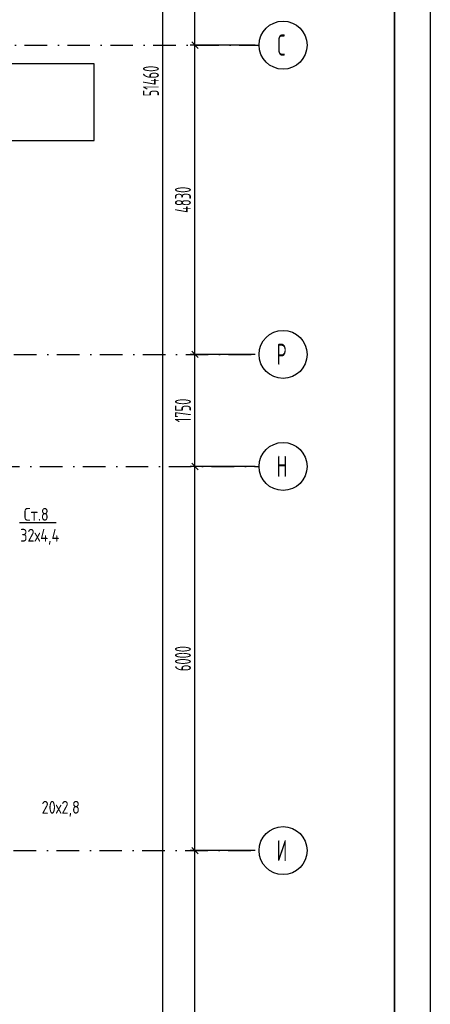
# Model space of a CAD drawing. Extents: x -1560602 to 321118, y -2308202 to -430103.
# Tile 79 of 104: x -1482851 to -1476440, y -2116615 to -2101237. Entities that reach past the tile are written whole.
import ezdxf
from ezdxf.enums import TextEntityAlignment as Align

# ---------------------------------------------------------------- set-up
doc = ezdxf.new("R2010")
doc.units = 0
doc.header["$MEASUREMENT"] = 0
doc.header["$PDSIZE"] = -5
doc.linetypes.add('Dot & Dashed', pattern=[670.277762, 352.777767, -176.388884, 0, -141.111112])
doc.linetypes.add('Штрихпунктирная', pattern=[0.670278, 0.352778, -0.176389, 0, -0.141111])
doc.layers.get('0').update_dxf_attribs({"color": 255, "linetype": 'CONTINUOUS'})
doc.layers.get('Defpoints').update_dxf_attribs({"linetype": 'CONTINUOUS'})
doc.layers.add('Оси', color=253, linetype='Dot & Dashed')
doc.layers.add('отделка', color=240, linetype='CONTINUOUS')
doc.styles.add('GOST 2.304', font='CS_Gost2304.shx', dxfattribs={"width": 0.7})
doc.styles.get("Standard").update_dxf_attribs({"font": 'spds.shx', "width": 0.7, "height": 250})
doc.styles.add('СГЕНЕРИР_СТИЛЬ_1', font='txt')
doc.dimstyles.new('SPDS', dxfattribs={"dimscale": 100, "dimtxt": 2.5, "dimasz": 1, "dimexe": 0.75, "dimexo": 0.625, "dimtad": 1, "dimdec": 0, "dimtxsty": 'GOST 2.304', "dimblk": 'OBLIQUE', "dimcen": 2.5, "dimdle": 1, "dimadec": 0, "dimazin": 2, "dimtfac": 0.75, "dimtdec": 0, "dimtmove": 0, "dimatfit": 0, "dimfxl": 1, "dimtolj": 1, "dimarcsym": 1})

# ---------------------------------------------------------------- blocks, each defined once
blk = doc.blocks.new('_Oblique')
at = {"color": 0, "linetype": 'ByBlock', "lineweight": -2}
blk.add_line((-0.5, -0.5), (0.5, 0.5), dxfattribs=at)
blk = doc.blocks.new('*D351')
at = {"layer": 'Defpoints', "color": 0, "transparency": 16777216}
for p in [(-1480114, -2114215), (-1479114, -2114215), (-1479114, -2120215)]:
    blk.add_point(p, dxfattribs=at)
at = {"layer": 'отделка', "color": 0, "lineweight": -2, "transparency": 16777216}
for p, q in [((-1479177, -2114215), (-1480189, -2114215)), ((-1480114, -2120315), (-1480114, -2114115)), ((-1479177, -2120215), (-1480189, -2120215))]:
    blk.add_line(p, q, dxfattribs=at)
at = {"layer": 'отделка', "color": 0, "lineweight": -2, "transparency": 16777216, "xscale": 100, "yscale": 100, "zscale": 100}
for p, rotation in [((-1480114, -2114215), 90), ((-1480114, -2120215), 270)]:
    blk.add_blockref('_Oblique', p, dxfattribs=dict(at, rotation=rotation))
at = {"layer": 'отделка', "color": 0, "transparency": 16777216, "insert": (-1480302, -2117215), "char_height": 250, "attachment_point": 5, "rotation": 90, "style": 'GOST 2.304'}
blk.add_mtext('\\A1;6000', dxfattribs=at)
blk = doc.blocks.new('*D352')
at = {"layer": 'Defpoints', "color": 0, "transparency": 16777216}
for p in [(-1480114, -2108215), (-1479114, -2108215), (-1479114, -2114215)]:
    blk.add_point(p, dxfattribs=at)
at = {"layer": 'отделка', "color": 0, "lineweight": -2, "transparency": 16777216}
for p, q in [((-1479177, -2108215), (-1480189, -2108215)), ((-1480114, -2114315), (-1480114, -2108115)), ((-1479177, -2114215), (-1480189, -2114215))]:
    blk.add_line(p, q, dxfattribs=at)
at = {"layer": 'отделка', "color": 0, "lineweight": -2, "transparency": 16777216, "xscale": 100, "yscale": 100, "zscale": 100}
for p, rotation in [((-1480114, -2108215), 90), ((-1480114, -2114215), 270)]:
    blk.add_blockref('_Oblique', p, dxfattribs=dict(at, rotation=rotation))
at = {"layer": 'отделка', "color": 0, "transparency": 16777216, "insert": (-1480302, -2111215), "char_height": 250, "attachment_point": 5, "rotation": 90, "style": 'GOST 2.304'}
blk.add_mtext('\\A1;6000', dxfattribs=at)
blk = doc.blocks.new('*D353')
at = {"layer": 'Defpoints', "color": 0, "transparency": 16777216}
for p in [(-1480114, -2106465), (-1479114, -2106465), (-1479114, -2108215)]:
    blk.add_point(p, dxfattribs=at)
at = {"layer": 'отделка', "color": 0, "lineweight": -2, "transparency": 16777216}
for p, q in [((-1480114, -2108315), (-1480114, -2106365)), ((-1479177, -2106465), (-1480189, -2106465)), ((-1479177, -2108215), (-1480189, -2108215))]:
    blk.add_line(p, q, dxfattribs=at)
at = {"layer": 'отделка', "color": 0, "lineweight": -2, "transparency": 16777216, "xscale": 100, "yscale": 100, "zscale": 100}
for p, rotation in [((-1480114, -2106465), 90), ((-1480114, -2108215), 270)]:
    blk.add_blockref('_Oblique', p, dxfattribs=dict(at, rotation=rotation))
at = {"layer": 'отделка', "color": 0, "transparency": 16777216, "insert": (-1480302, -2107340), "char_height": 250, "attachment_point": 5, "rotation": 90, "style": 'GOST 2.304'}
blk.add_mtext('\\A1;1750', dxfattribs=at)
blk = doc.blocks.new('*D354')
at = {"layer": 'Defpoints', "color": 0, "transparency": 16777216}
for p in [(-1480114, -2101635), (-1479114, -2101635), (-1479114, -2106465)]:
    blk.add_point(p, dxfattribs=at)
at = {"layer": 'отделка', "color": 0, "lineweight": -2, "transparency": 16777216}
for p, q in [((-1479177, -2101635), (-1480189, -2101635)), ((-1480114, -2106565), (-1480114, -2101535)), ((-1479177, -2106465), (-1480189, -2106465))]:
    blk.add_line(p, q, dxfattribs=at)
at = {"layer": 'отделка', "color": 0, "lineweight": -2, "transparency": 16777216, "xscale": 100, "yscale": 100, "zscale": 100}
for p, rotation in [((-1480114, -2101635), 90), ((-1480114, -2106465), 270)]:
    blk.add_blockref('_Oblique', p, dxfattribs=dict(at, rotation=rotation))
at = {"layer": 'отделка', "color": 0, "transparency": 16777216, "insert": (-1480302, -2104050), "char_height": 250, "attachment_point": 5, "rotation": 90, "style": 'GOST 2.304'}
blk.add_mtext('\\A1;4830', dxfattribs=at)
blk = doc.blocks.new('*D355')
at = {"layer": 'Defpoints', "color": 0, "transparency": 16777216}
for p in [(-1480114, -2095220), (-1479114, -2095220), (-1479114, -2101635)]:
    blk.add_point(p, dxfattribs=at)
at = {"layer": 'отделка', "color": 0, "lineweight": -2, "transparency": 16777216}
for p, q in [((-1480114, -2101735), (-1480114, -2095120)), ((-1479177, -2095220), (-1480189, -2095220)), ((-1479177, -2101635), (-1480189, -2101635))]:
    blk.add_line(p, q, dxfattribs=at)
at = {"layer": 'отделка', "color": 0, "lineweight": -2, "transparency": 16777216, "xscale": 100, "yscale": 100, "zscale": 100}
for p, rotation in [((-1480114, -2095220), 90), ((-1480114, -2101635), 270)]:
    blk.add_blockref('_Oblique', p, dxfattribs=dict(at, rotation=rotation))
at = {"layer": 'отделка', "color": 0, "transparency": 16777216, "insert": (-1480302, -2098427), "char_height": 250, "attachment_point": 5, "rotation": 90, "style": 'GOST 2.304'}
blk.add_mtext('\\A1;6415', dxfattribs=at)
blk = doc.blocks.new('*D363')
at = {"layer": 'Defpoints', "color": 0, "transparency": 16777216}
for p in [(-1480614, -2076465), (-1480114, -2076465), (-1479114, -2127925)]:
    blk.add_point(p, dxfattribs=at)
at = {"layer": 'отделка', "color": 0, "lineweight": -2, "transparency": 16777216}
for p, q in [((-1480614, -2128025), (-1480614, -2076365)), ((-1480177, -2076465), (-1480689, -2076465)), ((-1479177, -2127925), (-1480689, -2127925))]:
    blk.add_line(p, q, dxfattribs=at)
at = {"layer": 'отделка', "color": 0, "lineweight": -2, "transparency": 16777216, "xscale": 100, "yscale": 100, "zscale": 100}
for p, rotation in [((-1480614, -2076465), 90), ((-1480614, -2127925), 270)]:
    blk.add_blockref('_Oblique', p, dxfattribs=dict(at, rotation=rotation))
at = {"layer": 'отделка', "color": 0, "transparency": 16777216, "insert": (-1480802, -2102195), "char_height": 250, "attachment_point": 5, "rotation": 90, "style": 'GOST 2.304'}
blk.add_mtext('\\A1;51460', dxfattribs=at)

msp = doc.modelspace()

# ---------------------------------------------------------------- linework, layer by layer
at = {"color": 0, "lineweight": 35, "ltscale": 100}
msp.add_line((-1477001.6, -2073990.4), (-1477001.6, -2146617.3), dxfattribs=at)
at = {"color": 0, "ltscale": 100}
for p, q in [((-1481689.3, -2101924.8), (-1485099.3, -2101924.8)), ((-1481689.3, -2103124.8), (-1481689.3, -2101924.8)), ((-1485099.3, -2103124.8), (-1481689.3, -2103124.8))]:
    msp.add_line(p, q, dxfattribs=at)
at = {"color": 0}
msp.add_line((-1482283.3, -2109096.2), (-1482853.5, -2109096.2), dxfattribs=at)
at = {"layer": 'Defpoints', "color": 0, "linetype": 'Continuous', "ltscale": 100}
msp.add_line((-1476440.2, -2073490.4), (-1476440.2, -2147148.6), dxfattribs=at)
at = {"layer": 'Оси', "color": 0, "linetype": 'Штрихпунктирная', "lineweight": -3, "ltscale": 1000}
for p, q in [((-1505569.2, -2101634.8), (-1479114.3, -2101634.8)), ((-1499029.9, -2106464.8), (-1479114.3, -2106464.8)), ((-1501306.6, -2108214.8), (-1479114.3, -2108214.8)), ((-1493673.3, -2114214.8), (-1479114.3, -2114214.8))]:
    msp.add_line(p, q, dxfattribs=at)
at = {"layer": 'Оси', "color": 0, "linetype": 'Continuous', "ltscale": 100}
for centre in [(-1478739.3, -2101634.8), (-1478739.3, -2106464.8), (-1478739.3, -2108214.8), (-1478739.3, -2114214.8)]:
    msp.add_circle(centre, 375, dxfattribs=at)

# ---------------------------------------------------------------- texts
at = {"color": 0}
msp.add_text('Ст.8', height=200, dxfattribs=at).set_placement((-1482593, -2108962.4), align=Align.MIDDLE_CENTER)
for s, p in [('32х4,4', (-1482843, -2109389.3)), ('20х2,8', (-1482508.5, -2113637.8, 0))]:
    msp.add_text(s, height=200, dxfattribs=at).set_placement(p)
at = {"layer": 'Оси', "color": 0, "linetype": 'Continuous', "width": 0.7}
for s, p in [('С', (-1478825.9, -2101797.9)), ('Р', (-1478837.5, -2106628)), ('Н', (-1478837.5, -2108378)), ('И', (-1478837.5, -2114378))]:
    msp.add_text(s, height=330, dxfattribs=at).set_placement(p)
at = {"layer": 'Оси', "color": 0, "ltscale": 100, "insert": (-1479489.5, -2102194.8), "char_height": 0.23, "attachment_point": 5, "rotation": 90, "style": 'СГЕНЕРИР_СТИЛЬ_1'}
msp.add_mtext('\\A1;51460000', dxfattribs=at)

# ---------------------------------------------------------------- dimensions: what is measured, and where the dimension line sits
at = {"layer": 'отделка', "color": 0}
for base, p1, p2, picture, middle in [((-1480614.3, -2076464.8), (-1479114.3, -2127924.8), (-1480114.3, -2076464.8), '*D363', (-1480801.8, -2102194.8)), ((-1480114.3, -2095219.9), (-1479114.3, -2101634.8), (-1479114.3, -2095219.9), '*D355', (-1480301.8, -2098427.3)), ((-1480114.3, -2101634.9), (-1479114.3, -2106464.8), (-1479114.3, -2101634.9), '*D354', (-1480301.8, -2104049.8)), ((-1480114.3, -2106464.9), (-1479114.3, -2108214.8), (-1479114.3, -2106464.9), '*D353', (-1480301.8, -2107339.8)), ((-1480114.3, -2108214.9), (-1479114.3, -2114214.8), (-1479114.3, -2108214.9), '*D352', (-1480301.8, -2111214.8)), ((-1480114.3, -2114214.9), (-1479114.3, -2120214.8), (-1479114.3, -2114214.9), '*D351', (-1480301.8, -2117214.8))]:
    dim = msp.add_linear_dim(base=base, p1=p1, p2=p2, angle=90, dimstyle='SPDS', override={"dimscale": 100, "dimlfac": 1, "dimtxsty": 'GOST 2.304', "dimtolj": 1}, dxfattribs=at)
    dim.commit()
    dim.dimension.update_dxf_attribs({"geometry": picture, "text_midpoint": middle})

doc.saveas('drawing.dxf')
